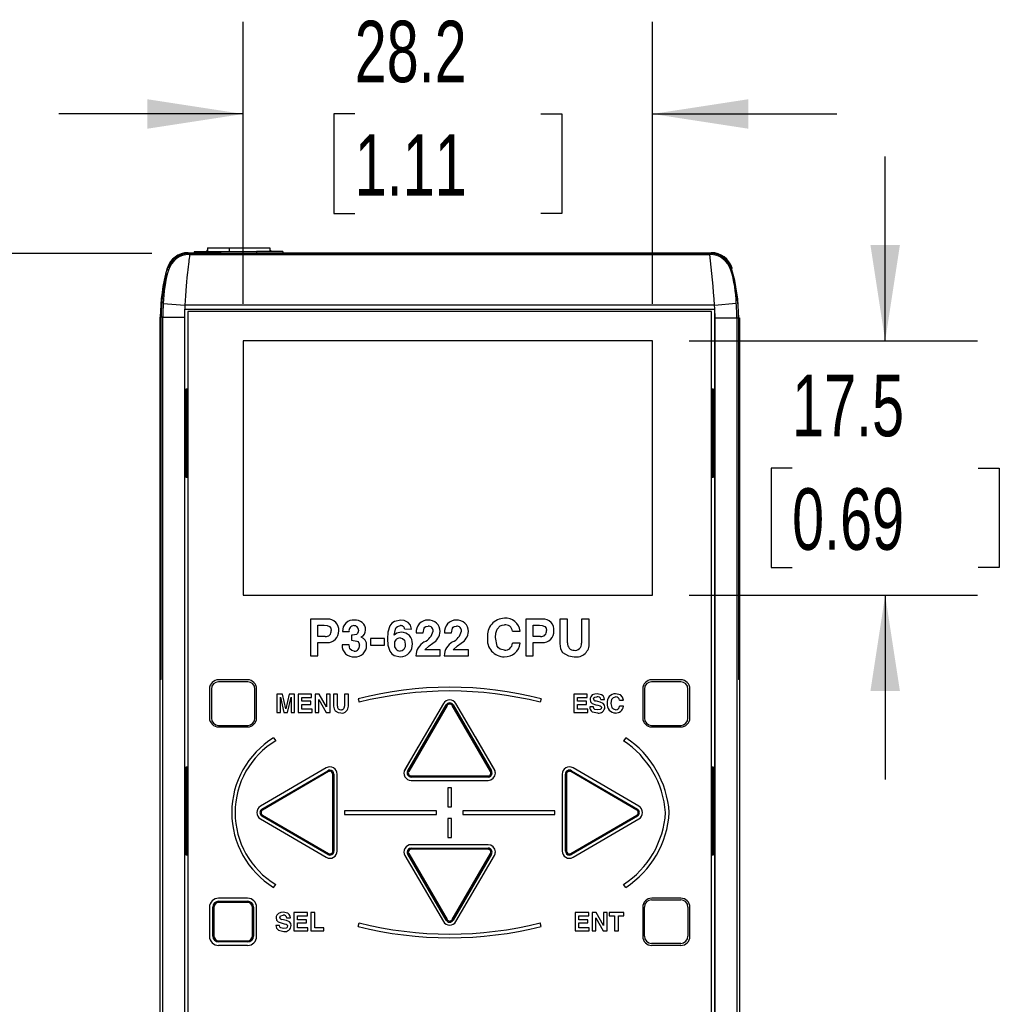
# Model space of a CAD drawing. Header units: millimetres. Extents: x 0 to 1397, y 0 to 1080.
# Tile 6 of 19: x 301 to 470, y 383 to 552. Entities that reach past the tile are written whole.
import ezdxf

# ---------------------------------------------------------------- set-up
doc = ezdxf.new("R2010")
doc.units = ezdxf.units.MM
doc.header["$LTSCALE"] = 5
doc.layers.add('DIMENSIONS', color=140, linetype='Continuous', lineweight=25)
doc.styles.add('SLDTEXTSTYLE0', font='TXT', dxfattribs={"width": 0.7})
doc.dimstyles.new('SLDDIMSTYLE0', dxfattribs={"dimtxt": 10.790039, "dimasz": 16.51, "dimexe": 0, "dimexo": 0.0625, "dimgap": 2.69751, "dimtad": 0, "dimtih": 1, "dimtoh": 1, "dimdec": 1, "dimlfac": 0.4, "dimrnd": 1e-09, "dimzin": 12, "dimdsep": 46, "dimtxsty": 'SLDTEXTSTYLE0', "dimsah": 1, "dimcen": 0.09, "dimadec": 0, "dimazin": 3, "dimtfac": 1, "dimtdec": 1, "dimtmove": 0, "dimatfit": 0, "dimfxl": 0, "dimfrac": 2, "dimtolj": 1, "dimtzin": 12, "dimarcsym": 0})
doc.dimstyles.new('SLDDIMSTYLE1', dxfattribs={"dimtxt": 10.790039, "dimasz": 16.51, "dimexe": 0, "dimexo": 0.0625, "dimgap": 2.69751, "dimtad": 0, "dimtih": 1, "dimtoh": 1, "dimdec": 1, "dimlfac": 0.4, "dimrnd": 1e-09, "dimzin": 12, "dimdsep": 46, "dimtxsty": 'SLDTEXTSTYLE0', "dimsah": 1, "dimcen": 0.09, "dimadec": 0, "dimazin": 3, "dimtfac": 1, "dimtdec": 1, "dimtofl": 0, "dimtmove": 0, "dimatfit": 3, "dimfxl": 0, "dimfrac": 2, "dimtolj": 1, "dimtzin": 12, "dimarcsym": 0})

# ---------------------------------------------------------------- blocks, each defined once
blk = doc.blocks.new('_D')
at = {"layer": 'DIMENSIONS'}
for p, q in [((339.91, 503.28), (339.91, 551.89)), ((410.4, 503.28), (410.4, 551.89)), ((339.91, 536.02), (308.16, 536.02)), ((359.12, 536.02), (355.5, 536.02)), ((355.5, 536.02), (355.5, 518.87)), ((391.19, 536.02), (394.81, 536.02)), ((394.81, 536.02), (394.81, 518.87)), ((410.4, 536.02), (442.15, 536.02)), ((355.5, 518.87), (359.12, 518.87)), ((394.81, 518.87), (391.19, 518.87))]:
    blk.add_line(p, q, dxfattribs=at)
for points in [[(339.91, 536.02), (323.4, 538.56), (323.4, 533.48)], [(410.4, 536.02), (426.91, 533.48), (426.91, 538.56)]]:
    blk.add_solid(points, dxfattribs=at)
at = {"layer": 'DIMENSIONS', "char_height": 10.583, "attachment_point": 1, "style": 'SLDTEXTSTYLE0'}
for s, insert in [('28.2', (359.12, 552.08)), ('1.11', (359.12, 532.51))]:
    blk.add_mtext(s, dxfattribs=dict(at, insert=insert))
blk = doc.blocks.new('_D_1')
at = {"layer": 'DIMENSIONS'}
for p, q in [((450.49, 496.93), (450.49, 528.68)), ((416.75, 496.93), (466.37, 496.93)), ((434.46, 475.02), (430.84, 475.02)), ((430.84, 475.02), (430.84, 457.88)), ((466.52, 475.02), (470.15, 475.02)), ((470.15, 475.02), (470.15, 457.88)), ((430.84, 457.88), (434.46, 457.88)), ((470.15, 457.88), (466.52, 457.88)), ((416.75, 453.12), (466.37, 453.12)), ((450.49, 453.12), (450.49, 421.37))]:
    blk.add_line(p, q, dxfattribs=at)
for points in [[(450.49, 496.93), (453.03, 513.44), (447.95, 513.44)], [(450.49, 453.12), (447.95, 436.61), (453.03, 436.61)]]:
    blk.add_solid(points, dxfattribs=at)
at = {"layer": 'DIMENSIONS', "char_height": 10.583, "attachment_point": 1, "style": 'SLDTEXTSTYLE0'}
for s, insert in [('17.5', (434.46, 491.08)), ('0.69', (434.46, 471.52))]:
    blk.add_mtext(s, dxfattribs=dict(at, insert=insert))
blk = doc.blocks.new('_D_2')
at = {"layer": 'DIMENSIONS'}
for p, q in [((324.17, 511.99), (272.08, 511.99)), ((287.96, 511.99), (287.96, 371.52)), ((271.93, 351.96), (268.3, 351.96)), ((268.3, 351.96), (268.3, 334.81)), ((303.99, 351.96), (307.61, 351.96)), ((307.61, 351.96), (307.61, 334.81)), ((268.3, 334.81), (271.93, 334.81)), ((307.61, 334.81), (303.99, 334.81)), ((287.96, 191.92), (287.96, 332.39)), ((324.11, 191.92), (272.08, 191.92))]:
    blk.add_line(p, q, dxfattribs=at)
for points in [[(287.96, 511.99), (285.42, 495.48), (290.5, 495.48)], [(287.96, 191.92), (290.5, 208.43), (285.42, 208.43)]]:
    blk.add_solid(points, dxfattribs=at)
at = {"layer": 'DIMENSIONS', "char_height": 10.583, "attachment_point": 1, "style": 'SLDTEXTSTYLE0'}
for s, insert in [('128', (274.49, 368.01)), ('5.04', (271.93, 348.45))]:
    blk.add_mtext(s, dxfattribs=dict(at, insert=insert))

msp = doc.modelspace()

# ---------------------------------------------------------------- linework, layer by layer
for p, q in [((333.62, 512.57), (333.62, 512.26)), ((333.62, 512.57), (333.74, 512.57)), ((333.74, 512.95), (333.74, 512.26)), ((333.74, 512.95), (337.49, 512.95)), ((337.49, 512.95), (337.49, 512.28)), ((337.49, 512.95), (344.49, 512.95)), ((344.49, 512.95), (344.49, 512.31)), ((344.62, 512.57), (344.49, 512.57)), ((344.62, 512.57), (344.62, 512.31)), ((330.42, 512.12), (340.26, 512.12)), ((330.46, 512.12), (420.52, 512.12)), ((420.52, 512.03), (330.46, 512.03)), ((330.52, 511.99), (420.43, 511.99)), ((330.65, 511.82), (420.3, 511.82)), ((336.04, 512.27), (331.49, 512.25)), ((331.49, 512.25), (331.49, 512.12)), ((342.19, 512.3), (336.04, 512.27)), ((336.04, 512.12), (336.04, 512.27)), ((340.26, 512.12), (357.56, 512.12)), ((346.74, 512.32), (342.19, 512.3)), ((342.19, 512.3), (342.19, 512.12)), ((346.74, 512.32), (346.74, 512.12)), ((357.56, 512.12), (374.85, 512.12)), ((374.85, 512.12), (392.15, 512.12)), ((392.15, 512.12), (409.44, 512.12)), ((409.44, 512.12), (420.52, 512.12)), ((326.14, 503.38), (329.88, 503.08)), ((329.85, 502.37), (421.1, 502.37)), ((329.85, 206.92), (329.85, 502.37)), ((421.1, 503.08), (329.88, 503.08)), ((421.1, 503.08), (424.83, 503.4)), ((421.1, 502.37), (421.1, 206.92)), ((325.71, 501.01), (325.62, 501.01)), ((325.62, 203.17), (325.62, 501.01)), ((325.71, 500.87), (325.71, 438.57)), ((326.05, 501.01), (325.75, 501.01)), ((325.75, 438.57), (325.75, 501.01)), ((326.05, 501.01), (329.79, 501.01)), ((326.05, 204.62), (326.05, 501.01)), ((329.79, 501.01), (329.79, 204.62)), ((330.39, 502.01), (330.39, 208.64)), ((420.56, 502.01), (330.39, 502.01)), ((420.56, 208.64), (420.56, 502.01)), ((421.19, 204.62), (421.19, 500.87)), ((421.19, 500.87), (424.94, 500.87)), ((424.94, 500.87), (424.94, 204.62)), ((424.94, 500.87), (425.24, 500.87)), ((425.24, 500.87), (425.24, 438.57)), ((425.27, 500.87), (425.37, 500.87)), ((425.27, 438.57), (425.27, 500.87)), ((425.37, 500.87), (425.37, 203.17)), ((339.91, 496.93), (339.91, 453.12)), ((410.4, 496.93), (339.91, 496.93)), ((410.4, 453.12), (410.4, 496.93)), ((330.1, 473.4), (330.1, 488.64)), ((330.1, 488.64), (330.39, 488.64)), ((330.33, 473.4), (330.33, 488.64)), ((420.56, 488.64), (420.85, 488.64)), ((420.62, 488.64), (420.62, 473.4)), ((420.85, 488.64), (420.85, 473.4)), ((330.39, 473.4), (330.1, 473.4)), ((420.85, 473.4), (420.56, 473.4)), ((339.91, 453.12), (410.4, 453.12)), ((351.49, 448.98), (351.49, 442.65)), ((354.4, 448.98), (351.49, 448.98)), ((352.78, 447.94), (353.86, 447.94)), ((352.78, 445.97), (352.78, 447.94)), ((391.48, 448.98), (388.57, 448.98)), ((388.57, 448.98), (388.57, 442.65)), ((389.86, 447.94), (390.94, 447.94)), ((389.86, 445.97), (389.86, 447.94)), ((395.79, 448.99), (394.43, 448.99)), ((394.43, 448.99), (394.43, 444.79)), ((395.79, 444.88), (395.79, 448.99)), ((398.17, 448.99), (398.17, 444.82)), ((399.53, 448.99), (398.17, 448.99)), ((399.53, 444.87), (399.53, 448.99)), ((357.02, 446.84), (358.15, 446.84)), ((358.73, 446.22), (358.54, 446.22)), ((358.54, 446.22), (358.54, 445.34)), ((365.94, 446.2), (365.93, 446.22)), ((367.72, 447.29), (368.92, 447.26)), ((369.71, 446.62), (370.91, 446.62)), ((374.59, 446.62), (375.79, 446.62)), ((386.31, 446.92), (387.62, 446.92)), ((354.05, 445.97), (352.78, 445.97)), ((352.78, 442.65), (352.78, 444.93)), ((352.78, 444.93), (354.35, 444.93)), ((358.15, 444.54), (356.95, 444.54)), ((358.14, 444.53), (358.15, 444.54)), ((360.26, 445.9), (360.26, 445.92)), ((364.25, 445.65), (361.82, 445.65)), ((361.82, 445.65), (361.82, 444.52)), ((361.82, 444.52), (364.25, 444.52)), ((364.25, 444.52), (364.25, 445.65)), ((367.83, 444.67), (367.83, 444.67)), ((387.62, 444.82), (386.31, 444.82)), ((391.13, 445.97), (389.86, 445.97)), ((389.86, 442.65), (389.86, 444.93)), ((389.86, 444.93), (391.43, 444.93)), ((373.85, 443.69), (371.19, 443.69)), ((373.85, 442.66), (373.85, 443.69)), ((378.73, 443.69), (376.07, 443.69)), ((378.73, 442.66), (378.73, 443.69)), ((351.49, 442.65), (352.78, 442.65)), ((369.64, 442.66), (373.85, 442.66)), ((374.52, 442.66), (378.73, 442.66)), ((388.57, 442.65), (389.86, 442.65)), ((325.75, 438.57), (325.71, 438.57)), ((340.66, 438.53), (335.66, 438.53)), ((340.68, 438.18), (335.68, 438.18)), ((415.27, 438.18), (410.26, 438.18)), ((415.29, 438.53), (410.29, 438.53)), ((425.27, 438.57), (425.24, 438.57)), ((334.1, 436.97), (334.1, 431.97)), ((334.43, 436.93), (334.43, 431.93)), ((341.93, 431.93), (341.93, 436.93)), ((342.21, 431.97), (342.21, 436.97)), ((346.67, 436.05), (345.72, 436.05)), ((345.72, 436.05), (345.72, 432.89)), ((347.24, 433.53), (346.67, 436.05)), ((347.82, 436.05), (347.25, 433.53)), ((348.76, 436.05), (347.82, 436.05)), ((348.76, 432.89), (348.76, 436.05)), ((351.69, 436.05), (349.38, 436.05)), ((349.38, 436.05), (349.38, 432.89)), ((351.69, 435.49), (351.69, 436.05)), ((352.3, 436.05), (352.3, 432.89)), ((352.99, 436.05), (352.3, 436.05)), ((354.25, 433.85), (352.99, 436.05)), ((354.86, 436.05), (354.26, 436.05)), ((354.26, 436.05), (354.26, 433.85)), ((354.86, 432.89), (354.86, 436.05)), ((356.16, 436.05), (355.48, 436.05)), ((355.48, 436.05), (355.48, 433.96)), ((356.16, 434), (356.16, 436.05)), ((357.35, 436.05), (357.35, 433.97)), ((358.03, 436.05), (357.35, 436.05)), ((358.03, 434), (358.03, 436.05)), ((396.86, 436.05), (396.86, 432.89)), ((399.18, 436.05), (396.86, 436.05)), ((399.18, 435.49), (399.18, 436.05)), ((408.73, 436.97), (408.73, 431.97)), ((409.01, 436.93), (409.01, 431.93)), ((416.52, 431.93), (416.52, 436.93)), ((416.84, 431.97), (416.84, 436.97)), ((346.32, 432.89), (346.32, 435.53)), ((346.32, 435.53), (346.33, 435.53)), ((346.33, 435.53), (346.91, 432.89)), ((347.56, 432.89), (348.15, 435.53)), ((348.15, 435.53), (348.16, 435.53)), ((348.16, 435.53), (348.16, 432.89)), ((350.02, 435.49), (351.69, 435.49)), ((350.02, 434.83), (350.02, 435.49)), ((351.56, 434.83), (350.02, 434.83)), ((351.56, 434.27), (351.56, 434.83)), ((352.91, 432.89), (352.91, 435.14)), ((352.91, 435.14), (352.92, 435.14)), ((352.92, 435.14), (354.21, 432.89)), ((359.71, 435.26), (359.87, 434.65)), ((374.39, 434.43), (367.77, 423.08)), ((383.18, 423.08), (376.56, 434.43)), ((391.23, 435.26), (391.07, 434.65)), ((397.5, 434.83), (397.5, 435.49)), ((397.5, 435.49), (399.18, 435.49)), ((399.04, 434.83), (397.5, 434.83)), ((399.04, 434.27), (399.04, 434.83)), ((401.41, 434.7), (400.61, 434.89)), ((401.51, 435.13), (402.12, 435.13)), ((404.75, 435.02), (405.41, 435.02)), ((345.72, 432.89), (346.32, 432.89)), ((346.91, 432.89), (347.56, 432.89)), ((347.25, 433.53), (347.24, 433.53)), ((348.16, 432.89), (348.76, 432.89)), ((349.38, 432.89), (351.77, 432.89)), ((350.02, 433.45), (350.02, 434.27)), ((350.02, 434.27), (351.56, 434.27)), ((351.77, 433.45), (350.02, 433.45)), ((351.77, 432.89), (351.77, 433.45)), ((352.3, 432.89), (352.91, 432.89)), ((354.21, 432.89), (354.86, 432.89)), ((354.26, 433.85), (354.25, 433.85)), ((368.25, 422.82), (374.87, 434.19)), ((375.04, 434.09), (368.42, 422.73)), ((375.04, 434.09), (374.87, 434.19)), ((375.9, 434.09), (376.07, 434.19)), ((382.53, 422.73), (375.9, 434.09)), ((376.07, 434.19), (382.69, 422.82)), ((396.86, 432.89), (399.25, 432.89)), ((397.5, 433.45), (397.5, 434.27)), ((397.5, 434.27), (399.04, 434.27)), ((399.25, 433.45), (397.5, 433.45)), ((399.25, 432.89), (399.25, 433.45)), ((400.24, 433.85), (399.61, 433.85)), ((400.67, 434.23), (401.02, 434.15)), ((405.41, 433.97), (404.75, 433.97)), ((335.66, 430.42), (340.66, 430.42)), ((335.68, 430.68), (340.68, 430.68)), ((410.26, 430.68), (415.27, 430.68)), ((410.29, 430.42), (415.29, 430.42)), ((345.13, 428.54), (345.52, 428.04)), ((383.29, 422.83), (379.91, 428.69)), ((405.81, 428.54), (405.43, 428.04)), ((370.01, 426.92), (367.67, 422.87)), ((330.1, 423.55), (330.39, 423.55)), ((330.1, 408.31), (330.1, 423.55)), ((330.33, 408.31), (330.33, 423.55)), ((354.22, 423.36), (342.87, 416.74)), ((343.13, 416.25), (354.49, 422.87)), ((354.59, 422.71), (343.23, 416.08)), ((354.59, 422.71), (354.49, 422.87)), ((354.84, 422.77), (354.84, 422.97)), ((368.42, 422.73), (368.25, 422.82)), ((382.53, 422.73), (382.69, 422.82)), ((382.59, 422.47), (382.79, 422.47)), ((396.36, 422.71), (396.45, 422.87)), ((407.72, 416.08), (396.36, 422.71)), ((396.45, 422.87), (407.82, 416.25)), ((408.08, 416.74), (396.73, 423.36)), ((420.56, 423.55), (420.85, 423.55)), ((420.62, 423.55), (420.62, 408.31)), ((420.85, 423.55), (420.85, 408.31)), ((355.34, 409.03), (355.34, 422.27)), ((355.34, 422.27), (355.54, 422.27)), ((355.54, 422.27), (355.54, 409.03)), ((356.11, 409.03), (356.11, 422.27)), ((368.85, 421.97), (368.85, 421.78)), ((368.85, 421.97), (382.09, 421.97)), ((382.09, 421.78), (368.85, 421.78)), ((368.85, 421.19), (382.09, 421.19)), ((382.09, 421.97), (382.09, 421.78)), ((394.84, 422.27), (394.84, 409.03)), ((395.6, 422.27), (395.41, 422.27)), ((395.41, 409.03), (395.41, 422.27)), ((395.6, 422.27), (395.6, 409.03)), ((375.79, 419.94), (375.15, 419.94)), ((375.15, 419.94), (375.15, 416.65)), ((375.79, 416.65), (375.79, 419.94)), ((343.23, 416.08), (343.13, 416.25)), ((373.22, 415.97), (357.36, 415.97)), ((357.36, 415.97), (357.36, 415.33)), ((373.22, 415.33), (373.22, 415.97)), ((375.15, 416.65), (375.79, 416.65)), ((377.72, 415.97), (377.72, 415.33)), ((393.59, 415.97), (377.72, 415.97)), ((393.59, 415.33), (393.59, 415.97)), ((407.72, 416.08), (407.82, 416.25)), ((342.87, 414.57), (354.22, 407.95)), ((343.23, 415.22), (343.13, 415.05)), ((354.49, 408.43), (343.13, 415.05)), ((343.23, 415.22), (354.59, 408.6)), ((357.36, 415.33), (373.22, 415.33)), ((375.79, 414.65), (375.15, 414.65)), ((375.15, 414.65), (375.15, 411.36)), ((375.79, 411.36), (375.79, 414.65)), ((377.72, 415.33), (393.59, 415.33)), ((396.36, 408.6), (407.72, 415.22)), ((407.82, 415.05), (396.45, 408.43)), ((396.73, 407.95), (408.08, 414.57)), ((407.72, 415.22), (407.82, 415.05)), ((375.15, 411.36), (375.79, 411.36)), ((355.34, 409.03), (355.54, 409.03)), ((382.09, 410.11), (368.85, 410.11)), ((368.85, 409.33), (368.85, 409.52)), ((368.85, 409.52), (382.09, 409.52)), ((382.09, 409.33), (368.85, 409.33)), ((382.09, 409.33), (382.09, 409.52)), ((395.6, 409.03), (395.41, 409.03)), ((330.39, 408.31), (330.1, 408.31)), ((354.59, 408.6), (354.49, 408.43)), ((367.77, 408.23), (374.39, 396.88)), ((368.35, 408.83), (368.16, 408.83)), ((368.42, 408.58), (368.25, 408.48)), ((374.87, 397.12), (368.25, 408.48)), ((368.42, 408.58), (375.04, 397.22)), ((375.9, 397.22), (382.53, 408.58)), ((382.69, 408.48), (376.07, 397.12)), ((376.56, 396.88), (383.18, 408.23)), ((382.53, 408.58), (382.69, 408.48)), ((396.1, 408.53), (396.1, 408.34)), ((396.36, 408.6), (396.45, 408.43)), ((420.85, 408.31), (420.56, 408.31)), ((345.13, 402.76), (345.52, 403.27)), ((405.81, 402.76), (405.43, 403.27)), ((340.66, 400.89), (335.66, 400.89)), ((335.68, 400.18), (335.68, 400.37)), ((335.68, 400.37), (340.68, 400.37)), ((340.68, 400.18), (340.68, 400.37)), ((410.26, 400.62), (415.27, 400.62)), ((415.29, 400.89), (410.29, 400.89)), ((334.1, 399.33), (334.1, 394.33)), ((334.87, 399.37), (334.68, 399.37)), ((334.68, 394.37), (334.68, 399.37)), ((334.87, 399.37), (334.87, 394.37)), ((340.68, 400.18), (335.68, 400.18)), ((341.49, 399.37), (341.68, 399.37)), ((341.49, 394.37), (341.49, 399.37)), ((341.68, 399.37), (341.68, 394.37)), ((342.21, 394.33), (342.21, 399.33)), ((408.73, 399.33), (408.73, 394.33)), ((409.01, 394.37), (409.01, 399.37)), ((416.52, 399.37), (416.52, 394.37)), ((416.84, 394.33), (416.84, 399.33)), ((347.35, 397.06), (346.55, 397.25)), ((347.44, 397.49), (348.06, 397.49)), ((350.96, 398.41), (348.64, 398.41)), ((348.64, 398.41), (348.64, 395.25)), ((349.29, 397.19), (349.29, 397.85)), ((349.29, 397.85), (350.96, 397.85)), ((350.83, 397.19), (349.29, 397.19)), ((350.83, 396.63), (350.83, 397.19)), ((350.96, 397.85), (350.96, 398.41)), ((351.57, 398.41), (351.57, 395.25)), ((352.22, 398.41), (351.57, 398.41)), ((352.22, 395.81), (352.22, 398.41)), ((375.04, 397.22), (374.87, 397.12)), ((375.9, 397.22), (376.07, 397.12)), ((397.1, 398.41), (397.1, 395.25)), ((399.42, 398.41), (397.1, 398.41)), ((397.75, 397.85), (399.42, 397.85)), ((397.75, 397.19), (397.75, 397.85)), ((399.28, 397.19), (397.75, 397.19)), ((399.28, 396.63), (399.28, 397.19)), ((399.42, 397.85), (399.42, 398.41)), ((400.03, 398.41), (400.03, 395.25)), ((400.71, 398.41), (400.03, 398.41)), ((400.63, 397.51), (400.64, 397.51)), ((400.63, 395.25), (400.63, 397.51)), ((400.64, 397.51), (401.94, 395.25)), ((401.97, 396.21), (400.71, 398.41)), ((402.59, 398.41), (401.98, 398.41)), ((401.98, 398.41), (401.98, 396.21)), ((402.59, 395.25), (402.59, 398.41)), ((402.94, 398.41), (402.94, 397.85)), ((405.49, 398.41), (402.94, 398.41)), ((402.94, 397.85), (403.89, 397.85)), ((403.89, 397.85), (403.89, 395.25)), ((404.54, 397.85), (405.49, 397.85)), ((404.54, 395.25), (404.54, 397.85)), ((405.49, 397.85), (405.49, 398.41)), ((346.17, 396.21), (345.55, 396.21)), ((346.6, 396.59), (346.95, 396.51)), ((349.29, 396.63), (350.83, 396.63)), ((349.29, 395.81), (349.29, 396.63)), ((351.04, 395.81), (349.29, 395.81)), ((351.04, 395.25), (351.04, 395.81)), ((353.78, 395.81), (352.22, 395.81)), ((353.78, 395.25), (353.78, 395.81)), ((359.71, 396.04), (359.88, 396.66)), ((391.23, 396.04), (391.07, 396.66)), ((397.75, 396.63), (399.28, 396.63)), ((397.75, 395.81), (397.75, 396.63)), ((399.49, 395.81), (397.75, 395.81)), ((399.49, 395.25), (399.49, 395.81)), ((401.98, 396.21), (401.97, 396.21)), ((334.87, 394.37), (334.68, 394.37)), ((341.49, 394.37), (341.68, 394.37)), ((348.64, 395.25), (351.04, 395.25)), ((351.57, 395.25), (353.78, 395.25)), ((397.1, 395.25), (399.49, 395.25)), ((400.03, 395.25), (400.63, 395.25)), ((401.94, 395.25), (402.59, 395.25)), ((403.89, 395.25), (404.54, 395.25)), ((335.66, 392.78), (340.66, 392.78)), ((335.68, 393.56), (335.68, 393.37)), ((335.68, 393.56), (340.68, 393.56)), ((340.68, 393.37), (335.68, 393.37)), ((340.68, 393.56), (340.68, 393.37)), ((415.27, 393.12), (410.26, 393.12)), ((410.29, 392.78), (415.29, 392.78))]:
    msp.add_line(p, q)
at = {"flags": 128}
for points in [[(330.65, 511.82), (330.65, 511.73), (330.63, 511.48), (330.58, 511.09), (330.55, 510.84), (330.52, 510.53), (330.47, 510.16), (330.42, 509.71), (330.36, 509.18), (330.31, 508.73), (330.22, 507.87), (330.15, 507.06), (330.09, 506.38), (329.97, 504.68), (329.88, 503.08)], [(330.42, 512.12), (330.46, 512.07), (330.49, 512.03)], [(330.52, 511.99), (330.59, 511.9), (330.65, 511.82)], [(420.3, 511.82), (420.37, 511.92), (420.43, 511.99)], [(420.45, 512.03), (420.49, 512.08), (420.52, 512.12)], [(327.04, 509.09), (326.92, 509.28), (326.82, 509.43)], [(424.02, 509.3), (423.96, 509.2), (423.9, 509.11)], [(424.12, 509.45), (424.08, 509.39), (424.05, 509.34)], [(353.86, 447.94), (354.35, 447.9), (354.8, 447.71), (355.01, 447.4), (355.07, 447.02)], [(367.07, 448.82), (365.97, 448.57), (365.5, 448.26), (365.16, 447.81), (364.82, 446.72), (364.74, 445.59)], [(368.35, 448.42), (367.66, 448.74), (367.07, 448.82)], [(368.92, 447.26), (368.72, 447.97), (368.35, 448.42)], [(383.35, 445.79), (383.42, 446.55), (383.66, 447.27), (384.19, 447.81), (384.53, 447.97), (384.91, 448.02)], [(390.94, 447.94), (391.43, 447.9), (391.88, 447.71), (392.09, 447.4), (392.15, 447.02)], [(359.78, 447.06), (359.74, 446.77), (359.62, 446.51), (359.4, 446.34), (358.73, 446.22)], [(365.93, 446.22), (366.14, 447.28), (366.27, 447.52), (366.46, 447.7), (366.98, 447.86)], [(367.14, 446.71), (366.4, 446.57), (365.94, 446.2)], [(370.91, 446.62), (371.06, 447.44), (371.19, 447.6), (371.38, 447.7), (371.79, 447.78)], [(375.79, 446.62), (375.94, 447.44), (376.07, 447.6), (376.25, 447.7), (376.66, 447.78)], [(359.04, 443.46), (358.61, 443.55), (358.29, 443.85), (358.14, 444.53)], [(358.54, 445.34), (359.47, 445.21), (359.68, 445.1), (359.83, 444.92), (359.95, 444.47)], [(364.74, 445.59), (364.82, 444.5), (365.16, 443.46), (365.49, 443.02), (365.94, 442.71), (367.01, 442.49)], [(366.92, 445.74), (367.34, 445.64), (367.67, 445.34), (367.83, 444.67)], [(367.83, 444.67), (367.78, 444.2), (367.59, 443.77), (367.31, 443.54), (366.95, 443.46)], [(371.19, 443.69), (371.92, 444.38), (372.56, 444.84)], [(376.07, 443.69), (376.8, 444.38), (377.44, 444.84)], [(384.91, 443.62), (384.19, 443.8), (383.89, 444.03), (383.67, 444.34), (383.35, 445.79)], [(394.43, 444.79), (394.57, 443.89), (394.93, 443.26)], [(394.93, 443.26), (395.97, 442.63), (396.93, 442.5)], [(400.89, 436.13), (400.45, 436.08), (400.04, 435.93), (399.76, 435.6), (399.68, 435.39), (399.66, 435.18)], [(402.12, 435.13), (402.06, 435.45), (401.9, 435.74), (401.65, 435.96), (400.89, 436.13)], [(405.41, 435.02), (405.24, 435.53), (404.87, 435.92), (404.05, 436.13)], [(399.66, 435.18), (399.74, 434.75), (400.03, 434.44), (400.67, 434.23)], [(400.27, 435.23), (400.32, 435.41), (400.38, 435.48), (400.46, 435.53), (400.84, 435.61)], [(402.22, 433.83), (402.16, 434.18), (401.94, 434.47), (401.41, 434.7)], [(403.27, 434.46), (403.43, 435.2), (403.69, 435.47), (403.87, 435.55), (404.05, 435.57)], [(404.05, 433.37), (403.69, 433.46), (403.54, 433.58), (403.44, 433.73), (403.27, 434.46)], [(355.48, 433.96), (355.55, 433.5), (355.73, 433.19)], [(355.73, 433.19), (356.25, 432.88), (356.73, 432.81)], [(399.61, 433.85), (399.64, 433.61), (399.72, 433.38), (399.86, 433.18), (400.04, 433.02), (400.98, 432.81)], [(400.93, 433.33), (400.46, 433.43), (400.37, 433.51), (400.3, 433.61), (400.24, 433.85)], [(401.61, 433.74), (401.55, 433.53), (401.47, 433.45), (401.37, 433.4), (400.93, 433.33)], [(401.02, 434.15), (401.39, 434.03), (401.55, 433.93), (401.6, 433.84), (401.61, 433.74)], [(346.82, 398.49), (346.38, 398.44), (345.97, 398.29), (345.69, 397.96), (345.61, 397.76), (345.59, 397.54)], [(345.59, 397.54), (345.67, 397.12), (345.96, 396.81), (346.6, 396.59)], [(346.2, 397.59), (346.25, 397.77), (346.32, 397.84), (346.4, 397.89), (346.77, 397.97)], [(348.06, 397.49), (348, 397.81), (347.83, 398.1), (347.58, 398.32), (346.82, 398.49)], [(348.15, 396.19), (348.09, 396.54), (347.87, 396.83), (347.35, 397.06)], [(345.55, 396.21), (345.57, 395.97), (345.66, 395.74), (345.79, 395.54), (345.97, 395.38), (346.91, 395.17)], [(346.86, 395.69), (346.39, 395.79), (346.3, 395.87), (346.23, 395.98), (346.17, 396.21)], [(347.55, 396.11), (347.48, 395.89), (347.4, 395.81), (347.3, 395.76), (346.86, 395.69)], [(346.95, 396.51), (347.33, 396.4), (347.49, 396.29), (347.53, 396.2), (347.55, 396.11)]]:
    msp.add_lwpolyline(points, dxfattribs=at)
for centre, radius, start, end in [((330.42, 508.37), 3.75, 90.0147, 163.692), ((330.46, 508.37), 3.65, 90, 162.3163), ((330.52, 508.24), 3.75, 90.0233, 160.6808), ((330.65, 508.07), 3.75, 90.0328, 164.1707), ((225.85, 489.69), 195.71, 3.9232, 6.4948), ((420.3, 508.07), 3.75, 16.1422, 89.9674), ((420.43, 508.24), 3.75, 16.4025, 89.9894), ((420.52, 508.37), 3.75, 16.6183, 89.9854), ((420.52, 508.37), 3.65, 16.6015, 90), ((355.62, 501.01), 30, 163.7067, 180), ((346.18, 503.15), 20.04, 162.7597, 179.3667), ((404.24, 502.98), 20.6, 1.1605, 17.3319), ((395.37, 500.87), 29.87, 0, 16.392), ((395.37, 500.87), 29.9, 0, 16.6015), ((355.62, 500.87), 29.9, 165.2706, 180), ((355.62, 501.01), 29.87, 165.523, 180), ((355.62, 501.01), 29.57, 175.411, 180), ((355.62, 501.01), 25.82, 175.411, 180), ((395.37, 500.87), 25.82, 0, 4.8926), ((395.37, 500.87), 29.57, 0, 4.8926), ((354.52, 447.13), 1.85, 354.3982, 93.5544), ((358.89, 446.96), 1.87, 84.1448, 183.6933), ((359.25, 447.08), 1.75, 0.6583, 95.5439), ((371.7, 446.82), 2, 88.917, 185.8406), ((371.89, 446.87), 1.95, 359.557, 94.521), ((376.57, 446.82), 2, 88.917, 185.8406), ((376.77, 446.87), 1.95, 359.557, 94.521), ((384.96, 446.15), 2.99, 91.2033, 186.5888), ((385.09, 446.6), 2.56, 7.2456, 94.1868), ((385.01, 446.71), 1.32, 9.2612, 94.2633), ((391.6, 447.13), 1.85, 354.3982, 93.5544), ((354.14, 446.9), 0.93, 263.9597, 7.5192), ((354.43, 446.87), 1.93, 267.6676, 2.5569), ((358.99, 447), 0.86, 89.7712, 190.4675), ((359.03, 447.1), 0.755, 356.8108, 92.4535), ((359.72, 447.07), 1.27, 294.941, 1.3804), ((367.07, 447.22), 0.647, 7.0096, 98.3706), ((367.2, 444.86), 1.85, 356.2453, 91.7247), ((370.07, 447.5), 2.63, 292.7616, 346.7693), ((371.79, 446.94), 0.84, 357.0674, 90.4053), ((371.41, 446.98), 2.43, 298.2257, 357.0331), ((374.95, 447.5), 2.63, 292.7616, 346.7693), ((376.67, 446.94), 0.84, 357.0674, 90.4053), ((376.29, 446.98), 2.43, 298.2257, 357.0331), ((391.22, 446.9), 0.93, 263.9597, 7.5192), ((391.51, 446.87), 1.93, 267.6676, 2.5569), ((358.89, 444.43), 1.95, 176.8371, 276.111), ((359.74, 444.58), 1.42, 355.3863, 68.7248), ((366.92, 444.77), 0.972, 90.1501, 187.403), ((367.02, 444.53), 1.07, 173.7104, 266.3214), ((366.99, 444.55), 2.06, 270.5245, 5.08), ((372.59, 442.53), 2.95, 120.6028, 177.585), ((377.47, 442.53), 2.95, 120.6028, 177.585), ((384.88, 445.41), 2.92, 172.1979, 269.9874), ((384.99, 445.15), 2.66, 267.8061, 352.8165), ((384.95, 444.99), 1.37, 268.3422, 352.8864), ((396.91, 444.74), 1.13, 173.1482, 269.5396), ((397.06, 444.72), 1.12, 262.2395, 5.0364), ((397.26, 444.74), 2.27, 261.5694, 3.337), ((359.04, 444.37), 0.911, 269.8831, 6.262), ((359.22, 444.42), 1.94, 266.5167, 1.2084), ((335.66, 436.97), 1.56, 90, 180), ((335.68, 436.93), 1.25, 90, 180), ((340.66, 436.97), 1.56, 0, 90), ((340.68, 436.93), 1.25, 0, 90), ((410.29, 436.97), 1.56, 90, 180), ((410.26, 436.93), 1.25, 90, 180), ((415.27, 436.93), 1.25, 0, 90), ((415.29, 436.97), 1.56, 0, 90), ((375.47, 373.28), 63.96, 75.7367, 104.2633), ((375.47, 373.27), 63.33, 75.7418, 104.2582), ((404.08, 434.64), 1.5, 91.2033, 186.5888), ((375.47, 433.8), 1.25, 30.2515, 149.7485), ((375.47, 433.84), 0.695, 30.2309, 149.7691), ((375.47, 433.84), 0.5, 30.2309, 149.7691), ((400.62, 435.24), 0.352, 182.3685, 269.243), ((400.94, 435.05), 0.574, 7.8041, 100.2832), ((404.04, 434.27), 1.46, 172.1979, 269.9874), ((404.1, 434.91), 0.658, 9.2612, 94.2633), ((356.72, 433.93), 0.567, 173.1482, 269.5396), ((356.79, 433.92), 0.56, 262.2395, 5.0364), ((356.9, 433.93), 1.13, 261.5694, 3.337), ((401.14, 433.87), 1.08, 261.3544, 357.4544), ((404.09, 434.13), 1.33, 267.8061, 352.8165), ((404.07, 434.05), 0.684, 268.3422, 352.8864), ((335.66, 431.97), 1.56, 180, 270), ((335.68, 431.93), 1.25, 180, 270), ((340.66, 431.97), 1.56, 270, 0), ((340.68, 431.93), 1.25, 270, 0), ((410.29, 431.97), 1.56, 180, 270), ((410.26, 431.93), 1.25, 180, 270), ((415.27, 431.93), 1.25, 270, 0), ((415.29, 431.97), 1.56, 270, 0), ((353.05, 415.65), 15.12, 121.5533, 238.4467), ((352.95, 415.65), 14.44, 120.9747, 239.0253), ((396.4, 414.47), 16.29, 4.1708, 56.38), ((396.51, 414.53), 16.82, 3.8241, 56.4101), ((354.85, 422.27), 1.25, 0, 120.2515), ((354.84, 422.27), 0.695, 90, 120.2309), ((354.84, 422.27), 0.5, 90, 120.2309), ((354.84, 422.27), 0.695, 0, 90), ((354.84, 422.27), 0.5, 0, 90), ((368.85, 422.45), 1.25, 149.7485, 270), ((368.85, 422.47), 0.695, 149.7691, 270), ((368.85, 422.47), 0.5, 149.7691, 270), ((382.09, 422.47), 0.5, 270, 0), ((382.09, 422.47), 0.695, 270, 0), ((382.09, 422.45), 1.25, 270, 0), ((382.09, 422.47), 0.5, 0, 30.2309), ((382.09, 422.47), 0.695, 0, 30.2309), ((382.09, 422.45), 1.25, 0, 30.2515), ((396.09, 422.27), 1.25, 59.7485, 180), ((396.1, 422.27), 0.695, 59.7691, 180), ((396.1, 422.27), 0.5, 59.7691, 180), ((343.5, 415.65), 1.25, 120.2515, 239.7485), ((343.48, 415.65), 0.695, 120.2309, 239.7691), ((343.48, 415.65), 0.5, 120.2309, 239.7691), ((396.77, 416.63), 15.92, 302.953, 356.4963), ((396.76, 416.63), 16.56, 303.1466, 356.6192), ((407.47, 415.65), 0.5, 300.2309, 59.7691), ((407.47, 415.65), 0.695, 300.2309, 59.7691), ((407.44, 415.65), 1.25, 0, 59.7485), ((407.44, 415.65), 1.25, 300.2515, 0), ((354.85, 409.03), 1.25, 239.7485, 0), ((354.84, 409.03), 0.695, 239.7691, 0), ((354.84, 409.03), 0.5, 239.7691, 0), ((368.85, 408.86), 1.25, 90, 210.2515), ((368.85, 408.83), 0.695, 90, 180), ((368.85, 408.83), 0.5, 90, 180), ((382.09, 408.86), 1.25, 0, 90), ((382.09, 408.83), 0.695, 329.7691, 90), ((382.09, 408.83), 0.5, 329.7691, 90), ((382.09, 408.86), 1.25, 329.7485, 0), ((396.09, 409.03), 1.25, 180, 300.2515), ((396.1, 409.03), 0.695, 180, 270), ((396.1, 409.03), 0.5, 180, 270), ((368.85, 408.83), 0.695, 180, 210.2309), ((368.85, 408.83), 0.5, 180, 210.2309), ((396.1, 409.03), 0.5, 270, 300.2309), ((396.1, 409.03), 0.695, 270, 300.2309), ((335.66, 399.33), 1.56, 90, 180), ((335.68, 399.37), 1, 90, 180), ((340.66, 399.33), 1.56, 0, 90), ((340.68, 399.37), 1, 0, 90), ((410.29, 399.33), 1.56, 90, 180), ((410.26, 399.37), 1.25, 90, 180), ((415.27, 399.37), 1.25, 0, 90), ((415.29, 399.33), 1.56, 0, 90), ((335.68, 399.37), 0.805, 90, 180), ((340.68, 399.37), 0.805, 0, 90), ((346.55, 397.6), 0.352, 182.3685, 269.243), ((346.87, 397.41), 0.574, 7.8041, 100.2832), ((375.47, 397.47), 0.695, 210.2309, 329.7691), ((375.47, 397.47), 0.5, 210.2309, 329.7691), ((347.07, 396.23), 1.08, 261.3544, 357.4544), ((375.47, 458.05), 63.98, 255.7418, 284.2582), ((375.47, 458.06), 63.35, 255.7473, 284.2527), ((375.47, 397.51), 1.25, 210.2515, 329.7485), ((335.66, 394.33), 1.56, 180, 270), ((335.68, 394.37), 1, 180, 270), ((335.68, 394.37), 0.805, 180, 270), ((340.66, 394.33), 1.56, 270, 0), ((340.68, 394.37), 0.805, 270, 0), ((340.68, 394.37), 1, 270, 0), ((410.29, 394.33), 1.56, 180, 270), ((410.26, 394.37), 1.25, 180, 270), ((415.27, 394.37), 1.25, 270, 0), ((415.29, 394.33), 1.56, 270, 0)]:
    msp.add_arc(centre, radius, start, end)

# ---------------------------------------------------------------- dimensions: what is measured, and where the dimension line sits
at = {"layer": 'DIMENSIONS'}
for base, p1, p2, angle, dimstyle, picture, middle in [((339.91, 536.02), (410.4, 496.93), (339.91, 496.93), 0, 'SLDDIMSTYLE0', '_D', (375.16, 536.02)), ((450.49, 496.93), (410.4, 453.12), (410.4, 496.93), 270, 'SLDDIMSTYLE0', '_D_1', (450.49, 475.02)), ((287.96, 511.99), (330.46, 191.92), (330.52, 511.99), 270, 'SLDDIMSTYLE1', '_D_2', (287.96, 351.96))]:
    dim = msp.add_linear_dim(base=base, p1=p1, p2=p2, angle=angle, dimstyle=dimstyle, dxfattribs=at)
    dim.commit()
    dim.dimension.update_dxf_attribs({"geometry": picture, "text_midpoint": middle, "dimtype": 160})

doc.saveas('drawing.dxf')
